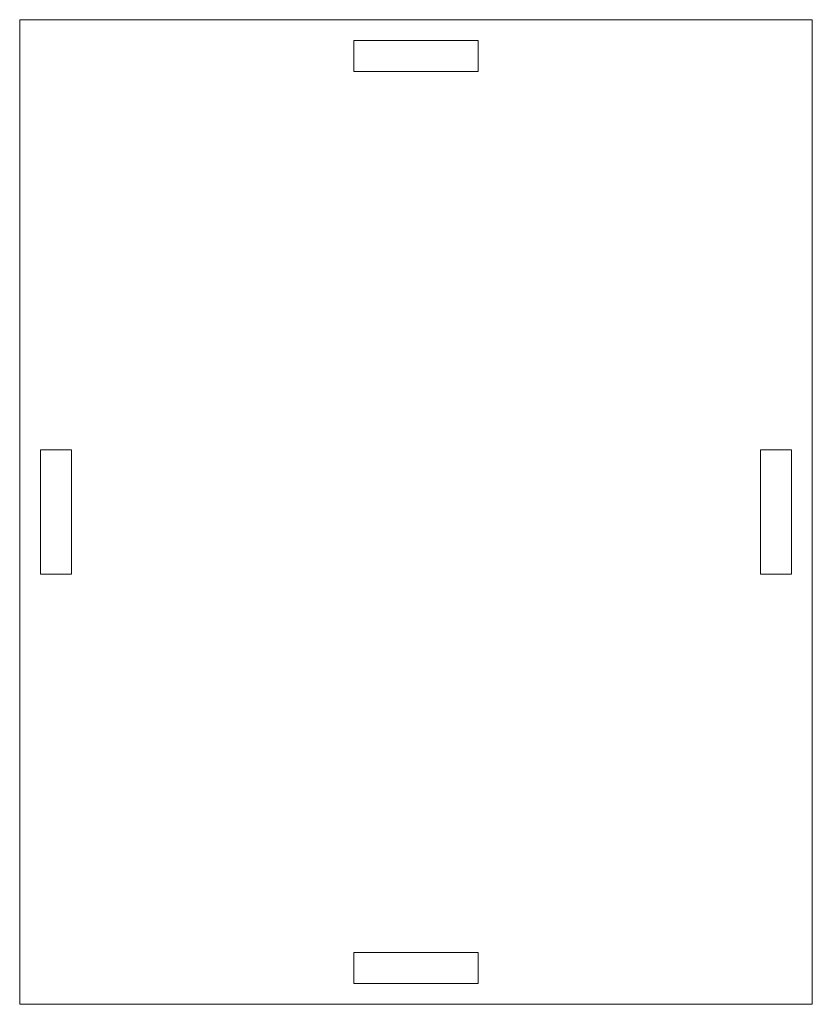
# Model space of a CAD drawing. Header units: inches. Extents: x -1.51 to 1.51, y -1.87 to 1.87.
import ezdxf

# ---------------------------------------------------------------- set-up
doc = ezdxf.new("R2010")
doc.units = ezdxf.units.IN
doc.header["$MEASUREMENT"] = 0

msp = doc.modelspace()

# ---------------------------------------------------------------- linework, layer by layer
at = {"color": 7, "linetype": 'Continuous', "lineweight": 15}
for p, q in [((-1.5059, 1.8701), (1.5059, 1.8701)), ((-1.5059, 1.8701), (-1.5059, -1.8701)), ((1.5059, 1.8701), (1.5059, -1.8701)), ((-0.2362, 1.7913), (0.2362, 1.7913)), ((-0.2362, 1.7913), (-0.2362, 1.6732)), ((0.2362, 1.7913), (0.2362, 1.6732)), ((-0.2362, 1.6732), (0.2362, 1.6732)), ((-1.4272, 0.2362), (-1.4272, -0.2362)), ((-1.4272, 0.2362), (-1.3091, 0.2362)), ((-1.3091, 0.2362), (-1.3091, -0.2362)), ((1.4272, 0.2362), (1.3091, 0.2362)), ((1.3091, 0.2362), (1.3091, -0.2362)), ((1.4272, -0.2362), (1.4272, 0.2362)), ((-1.4272, -0.2362), (-1.3091, -0.2362)), ((1.4272, -0.2362), (1.3091, -0.2362)), ((-0.2362, -1.7913), (-0.2362, -1.6732)), ((-0.2362, -1.6732), (0.2362, -1.6732)), ((0.2362, -1.7913), (0.2362, -1.6732)), ((-0.2362, -1.7913), (0.2362, -1.7913)), ((-1.5059, -1.8701), (1.5059, -1.8701))]:
    msp.add_line(p, q, dxfattribs=at)

doc.saveas('drawing.dxf')
